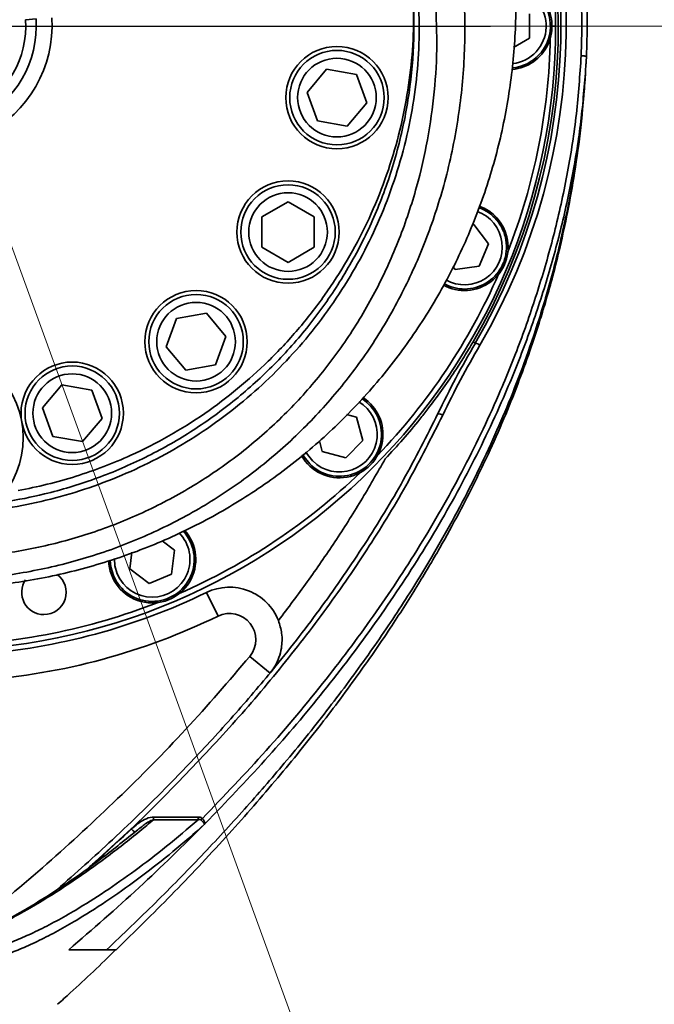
# Model space of a CAD drawing. Header units: millimetres. Extents: x -8713 to 3261, y -18743 to -8704.
# Tile 63 of 133: x -4048 to -3927, y -12355 to -12167. Entities that reach past the tile are written whole.
import ezdxf

# ---------------------------------------------------------------- set-up
doc = ezdxf.new("R2010")
doc.units = ezdxf.units.MM
doc.header["$LTSCALE"] = 10
doc.header["$PDSIZE"] = -1
doc.linetypes.add('CENTER', pattern=[50.8, 31.75, -6.35, 6.35, -6.35])
doc.linetypes.add('CENTER2', pattern=[1.125, 0.75, -0.125, 0.125, -0.125])
doc.layers.get('Defpoints').update_dxf_attribs({"true_color": 0x5e5e5e})
doc.layers.add('2细线层', color=4, linetype='Continuous', lineweight=13)
doc.layers.add('中心线层', color=1, linetype='CENTER')
doc.layers.add('细实线层', color=7, linetype='Continuous')
doc.dimstyles.new('ISO-25', dxfattribs={"dimscale": 20, "dimtxt": 4, "dimasz": 3.05, "dimexe": 3, "dimexo": 0.625, "dimtad": 1, "dimdec": 0, "dimtxsty": 'Standard', "dimcen": 2.5, "dimclrd": 1, "dimclre": 1, "dimclrt": 4, "dimadec": 1, "dimazin": 2, "dimtfac": 1, "dimtdec": 0, "dimtmove": 0, "dimatfit": 0, "dimfxl": 1, "dimarcsym": 0})

# ---------------------------------------------------------------- blocks, each defined once
blk = doc.blocks.new('*U220')
at = {"color": 0, "linetype": 'CENTER', "transparency": 16777216}
blk.add_line((4.6, 0), (106.56, 0), dxfattribs=at)
blk = doc.blocks.new('*D234')
at = {"color": 1, "lineweight": -2, "transparency": 16777216}
for p, q in [((-4065.11, -12311.43), (-4065.11, -12836.16)), ((-4225.11, -12676.89), (-4225.11, -12836.16)), ((-4286.11, -12776.16), (-4347.11, -12776.16)), ((-4225.11, -12776.16), (-4065.11, -12776.16)), ((-4004.11, -12776.16), (-3761.25, -12776.16))]:
    blk.add_line(p, q, dxfattribs=at)
at = {"color": 1, "lineweight": 20, "transparency": 16777216}
for points in [[(-4286.11, -12765.99), (-4286.11, -12786.32), (-4225.11, -12776.16)], [(-4004.11, -12765.99), (-4004.11, -12786.32), (-4065.11, -12776.16)]]:
    blk.add_solid(points, dxfattribs=at)
at = {"layer": 'Defpoints', "color": 0, "lineweight": 20, "transparency": 16777216}
for p in [(-4065.11, -12298.93), (-4225.11, -12664.39), (-4065.11, -12776.16)]:
    blk.add_point(p, dxfattribs=at)
at = {"color": 4, "transparency": 16777216, "insert": (-3852.18, -12723.21), "char_height": 80, "attachment_point": 5}
blk.add_mtext('{\\fSimHei|b0|i0|c134|p49;160}', dxfattribs=at)
blk = doc.blocks.new('*D235')
at = {"color": 1, "lineweight": -2, "transparency": 16777216}
for p, q in [((-3727.92, -12180.86), (-3727.92, -12953.8)), ((-4225.11, -12676.89), (-4225.11, -12953.8)), ((-4164.11, -12893.8), (-3788.92, -12893.8))]:
    blk.add_line(p, q, dxfattribs=at)
at = {"color": 1, "lineweight": 20, "transparency": 16777216}
for points in [[(-4164.11, -12883.64), (-4164.11, -12903.97), (-4225.11, -12893.8)], [(-3788.92, -12883.64), (-3788.92, -12903.97), (-3727.92, -12893.8)]]:
    blk.add_solid(points, dxfattribs=at)
at = {"layer": 'Defpoints', "color": 0, "lineweight": 20, "transparency": 16777216}
for p in [(-3727.92, -12168.36), (-4225.11, -12664.39), (-3727.92, -12893.8)]:
    blk.add_point(p, dxfattribs=at)
at = {"color": 4, "transparency": 16777216, "insert": (-3976.51, -12841.3), "char_height": 80, "attachment_point": 5}
blk.add_mtext('{\\fSimHei|b0|i0|c134|p49;497}', dxfattribs=at)
blk = doc.blocks.new('*D243')
at = {"color": 1, "lineweight": -2, "transparency": 16777216}
for p, q in [((-2358.38, -12180.86), (-2358.38, -14002.38)), ((-4225.11, -12676.89), (-4225.11, -14002.38)), ((-4164.11, -13942.38), (-2419.38, -13942.38))]:
    blk.add_line(p, q, dxfattribs=at)
at = {"color": 1, "lineweight": 20, "transparency": 16777216}
for points in [[(-4164.11, -13932.21), (-4164.11, -13952.54), (-4225.11, -13942.38)], [(-2419.38, -13932.21), (-2419.38, -13952.54), (-2358.38, -13942.38)]]:
    blk.add_solid(points, dxfattribs=at)
at = {"layer": 'Defpoints', "color": 0, "lineweight": 20, "transparency": 16777216}
for p in [(-2358.38, -12168.36), (-4225.11, -12664.39), (-2358.38, -13942.38)]:
    blk.add_point(p, dxfattribs=at)
at = {"color": 4, "transparency": 16777216, "insert": (-3291.74, -13889.88), "char_height": 80, "attachment_point": 5}
blk.add_mtext('{\\fSimHei|b0|i0|c134|p49;1867}', dxfattribs=at)
blk = doc.blocks.new('*D246')
at = {"color": 1, "lineweight": -2, "transparency": 16777216}
for p, q in [((-4077.61, -10461.64), (-6177.95, -10461.64)), ((-6117.95, -12597.36), (-6117.95, -10522.64)), ((-4037.61, -12658.36), (-6177.95, -12658.36))]:
    blk.add_line(p, q, dxfattribs=at)
at = {"color": 1, "lineweight": 20, "transparency": 16777216}
for points in [[(-6128.12, -10522.64), (-6107.78, -10522.64), (-6117.95, -10461.64)], [(-6128.12, -12597.36), (-6107.78, -12597.36), (-6117.95, -12658.36)]]:
    blk.add_solid(points, dxfattribs=at)
at = {"layer": 'Defpoints', "color": 0, "lineweight": 20, "transparency": 16777216}
for p in [(-6117.95, -10461.64), (-4065.11, -10461.64), (-4025.11, -12658.36)]:
    blk.add_point(p, dxfattribs=at)
at = {"color": 4, "transparency": 16777216, "insert": (-6170.45, -11560), "char_height": 80, "attachment_point": 5, "rotation": 90}
blk.add_mtext('{\\fSimHei|b0|i0|c134|p49;2197}', dxfattribs=at)
blk = doc.blocks.new('*D248')
at = {"layer": 'Defpoints', "color": 0, "lineweight": 20, "transparency": 16777216}
for p in [(-4093.15, -11218.36), (-3002.37, -11218.36), (-3897.69, -11358.84), (-3704.6, -11510.99), (-3739.5, -12256)]:
    blk.add_point(p, dxfattribs=at)
at = {"layer": '中心线层', "color": 1, "lineweight": -2, "transparency": 16777216}
blk.add_arc((-3922.46, -11218.36), 364.82, 289.5913, 350.4087, dxfattribs=at)
at = {"layer": '中心线层', "color": 1, "lineweight": 20, "transparency": 16777216}
for points in [[(-3572.87, -11278.3), (-3552.61, -11280), (-3557.64, -11218.36)], [(-3797.53, -11571.89), (-3802.73, -11552.23), (-3859.11, -11577.64)]]:
    blk.add_solid(points, dxfattribs=at)
at = {"layer": '中心线层', "color": 4, "lineweight": 20, "transparency": 16777216, "insert": (-3683.55, -11418.83), "char_height": 80, "attachment_point": 5, "rotation": 50}
blk.add_mtext('80°', dxfattribs=at)
blk = doc.blocks.new('*D249')
at = {"layer": 'Defpoints', "color": 0, "linetype": 'ByBlock', "lineweight": 20, "transparency": 16777216}
for p in [(-4065.11, -11300.72), (-4065.11, -12080.72), (-4065.11, -12168.36), (-3637, -12296.53), (-3798.33, -12901.32)]:
    blk.add_point(p, dxfattribs=at)
at = {"layer": '中心线层', "color": 1, "linetype": 'ByBlock', "lineweight": -2, "transparency": 16777216}
blk.add_arc((-4065.11, -12168.36), 446.88, 297.8271, 82.1729, dxfattribs=at)
at = {"layer": '中心线层', "color": 1, "linetype": 'ByBlock', "lineweight": 20, "transparency": 16777216}
for points in [[(-4004.94, -11735.79), (-4003.55, -11715.51), (-4065.11, -11721.49)], [(-3852.38, -12572.86), (-3860.62, -12554.27), (-3912.27, -12588.29)]]:
    blk.add_solid(points, dxfattribs=at)
at = {"layer": '中心线层', "color": 4, "linetype": 'ByBlock', "lineweight": 20, "transparency": 16777216, "insert": (-3572.87, -12081.57), "char_height": 80, "attachment_point": 5, "rotation": 280}
blk.add_mtext('160°', dxfattribs=at)
blk = doc.blocks.new('10')
at = {"color": 4}
for radius, start, end in [(1706.72, 290, 188), (337.19, 284.9347, 82.9347)]:
    blk.add_arc((0, 0), radius, start, end, dxfattribs=at)

msp = doc.modelspace()

# ---------------------------------------------------------------- linework, layer by layer
at = {"layer": '中心线层', "color": 4, "linetype": 'CENTER2', "lineweight": 20}
msp.add_line((-3958.54, -12168.36), (-4065.11, -12168.36), dxfattribs=at)
at = {"layer": '中心线层', "color": 4, "linetype": 'CENTER', "lineweight": 20}
msp.add_line((-4065.11, -12168.36), (-2327.88, -12168.36), dxfattribs=at)
at = {"layer": '中心线层', "color": 2, "lineweight": 20}
for p in [(-3798.33, -12901.32), (-3285.11, -12168.36)]:
    msp.add_line(p, (-4065.11, -12168.36), dxfattribs=at)
at = {"layer": '细实线层', "linetype": 'Continuous', "lineweight": 35}
for p, q in [((-4047.15, -12167.14), (-4045.15, -12167)), ((-3951.11, -12166.05), (-3951.11, -12170.67)), ((-3946.11, -12168.36), (-3946.81, -12168.36)), ((-3951.11, -12170.67), (-3954.15, -12172.43)), ((-3940.24, -12174.17), (-3940.34, -12175.98)), ((-3940.34, -12175.98), (-3940.29, -12175.21)), ((-3989.77, -12176.57), (-3993.48, -12180.99)), ((-3984.09, -12177.57), (-3989.77, -12176.57)), ((-3940.34, -12175.98), (-3940.34, -12176.05)), ((-3940.34, -12175.98), (-3940.34, -12175.98)), ((-3940.34, -12175.98), (-3940.34, -12175.98)), ((-3940.34, -12176.02), (-3940.34, -12175.99)), ((-3982.11, -12183), (-3984.09, -12177.57)), ((-3993.48, -12180.99), (-3991.51, -12186.42)), ((-3985.82, -12187.42), (-3982.11, -12183)), ((-3991.51, -12186.42), (-3985.82, -12187.42)), ((-3997.12, -12201.84), (-4002.12, -12204.73)), ((-3992.12, -12204.73), (-3997.12, -12201.84)), ((-4002.12, -12204.73), (-4002.12, -12210.5)), ((-3992.12, -12210.5), (-3992.12, -12204.73)), ((-3962.1, -12206.24), (-3961.71, -12206.19)), ((-3961.71, -12206.19), (-3958.9, -12209.85)), ((-4002.12, -12210.5), (-3997.12, -12213.39)), ((-3997.12, -12213.39), (-3992.12, -12210.5)), ((-3958.9, -12209.85), (-3960.67, -12214.12)), ((-3965.25, -12214.73), (-3965.7, -12214.14)), ((-3960.67, -12214.12), (-3965.25, -12214.73)), ((-3966.54, -12217.85), (-3967.41, -12217.42)), ((-4012.67, -12223.07), (-4018.36, -12224.07)), ((-4008.96, -12227.49), (-4012.67, -12223.07)), ((-4018.36, -12224.07), (-4020.33, -12229.5)), ((-4010.94, -12232.92), (-4008.96, -12227.49)), ((-4020.33, -12229.5), (-4016.62, -12233.92)), ((-3961.42, -12228.77), (-3961.85, -12228.52)), ((-4016.62, -12233.92), (-4010.94, -12232.92)), ((-4040.23, -12236.7), (-4043.94, -12241.13)), ((-4034.55, -12237.71), (-4040.23, -12236.7)), ((-4032.57, -12243.13), (-4034.55, -12237.71)), ((-4043.94, -12241.13), (-4041.97, -12246.55)), ((-3985.98, -12242.36), (-3984.06, -12242.88)), ((-4036.28, -12247.55), (-4032.57, -12243.13)), ((-3984.06, -12242.88), (-3982.86, -12247.34)), ((-4041.97, -12246.55), (-4036.28, -12247.55)), ((-3990.59, -12249.41), (-3991.13, -12247.41)), ((-3982.86, -12247.34), (-3986.13, -12250.61)), ((-3986.13, -12250.61), (-3990.59, -12249.41)), ((-4021.09, -12266.42), (-4018.74, -12268.22)), ((-4027.28, -12271.76), (-4026.87, -12268.63)), ((-4018.74, -12268.22), (-4019.35, -12272.8)), ((-4023.61, -12274.57), (-4027.28, -12271.76)), ((-4019.35, -12272.8), (-4023.61, -12274.57)), ((-4012.64, -12276.29), (-4010.45, -12280.78)), ((-4000.55, -12291.64), (-4004.41, -12288.46)), ((-4022.75, -12319.08), (-4014.25, -12319.08)), ((-4022.75, -12319.59), (-4022.75, -12319.08)), ((-4014.25, -12319.59), (-4022.75, -12319.59)), ((-4014.25, -12319.59), (-4014.25, -12319.08)), ((-4010.54, -12317.93), (-4013.03, -12320.47)), ((-4034.68, -12328.41), (-4027, -12321.36)), ((-4026.31, -12321.94), (-4025.74, -12321.51)), ((-4029.89, -12344.36), (-4029.9, -12344.36))]:
    msp.add_line(p, q, dxfattribs=at)
at = {"layer": '细实线层', "linetype": 'Continuous', "lineweight": 35, "flags": 128}
for points in [[(-3992.98, -12251.8), (-3994.06, -12250.45), (-3994.34, -12249.98)], [(-3993.71, -12249.48), (-3993.42, -12249.98), (-3992.42, -12251.24)], [(-4030.4, -12273.05), (-4030.89, -12271.39), (-4031.01, -12270.18)], [(-4030.21, -12269.86), (-4030.11, -12271.2), (-4029.66, -12272.74)], [(-4026.31, -12321.94), (-4026.31, -12321.96), (-4026.35, -12321.94), (-4026.41, -12321.9), (-4026.5, -12321.84), (-4026.6, -12321.74), (-4026.73, -12321.63), (-4026.86, -12321.5), (-4027, -12321.36)]]:
    msp.add_lwpolyline(points, dxfattribs=at)
at = {"layer": '细实线层', "linetype": 'Continuous', "lineweight": 35}
for centre, radius in [((-3987.8, -12181.99), 9.75), ((-3987.8, -12181.99), 9), ((-3987.8, -12181.99), 7.5), ((-3997.12, -12207.61), 9.75), ((-3997.12, -12207.61), 9), ((-3997.12, -12207.61), 7.5), ((-4014.65, -12228.5), 9.75), ((-4014.65, -12228.5), 9), ((-4014.65, -12228.5), 7.5), ((-4038.26, -12242.13), 9.75), ((-4038.26, -12242.13), 9), ((-4038.26, -12242.13), 7.5)]:
    msp.add_circle(centre, radius, dxfattribs=at)
for centre, radius, start, end in [((-4065.11, -12168.23), 121, 329.7744, 28.6422), ((-4065.11, -12168.36), 120, 329.7744, 27.4894), ((-4065.11, -12168.36), 119.5, 329.7744, 27.0739), ((-4065.11, -12168.36), 119, 0, 26.019), ((-3955.11, -12168.36), 8, 275.1844, 81.2813), ((-3955.11, -12168.36), 7.2, 276.2763, 80.0454), ((-3955.11, -12168.36), 8.3, 274.8637, 35.9887), ((-4065.11, -12168.36), 18, 296.1039, 3.8961), ((-4065.11, -12168.36), 20, 296.1039, 3.8961), ((-4065.11, -12168.36), 23, 296.1039, 3.8961), ((-4065.11, -12168.36), 119, 180, 0), ((-4065.11, -12168.36), 118, 338.6121, 358.8879), ((-3963.48, -12210.46), 8, 247.5, 70.5211), ((-3963.48, -12210.46), 8.3, 13.4887, 70.3344), ((-3963.48, -12210.46), 7.2, 240.3837, 70.631), ((-3963.48, -12210.46), 8.3, 240.7399, 13.4887), ((-4065.11, -12168.36), 118, 316.1121, 336.3879), ((-3797.25, -12324.42), 190, 149.7744, 154.3631), ((-3797.25, -12324.29), 189, 149.7744, 154.3631), ((-3961.81, -12230.85), 2.12, 53.8101, 79.5047), ((-4065.11, -12246.86), 17.5, 326.6225, 55.66), ((-3987.32, -12246.14), 8, 225, 57.4923), ((-3987.32, -12246.14), 7.2, 225, 59.0499), ((-3987.32, -12246.14), 8.3, 350.9887, 57.0856), ((-3968.73, -12244.27), 2.06, 58.1518, 84.7928), ((-3987.32, -12246.14), 8.3, 208.9864, 350.9887), ((-4065.11, -12168.36), 118, 293.6121, 313.8879), ((-4023.01, -12269.99), 8, 202.5, 42.8097), ((-4023.01, -12269.99), 7.2, 202.5, 44.7121), ((-4023.01, -12269.99), 8.3, 328.4887, 42.4505), ((-4023.01, -12269.99), 8.3, 181.6484, 328.4887), ((-4043.65, -12276.25), 4.25, 146.2744, 270), ((-4043.65, -12276.25), 4.25, 270, 53.4083), ((-4065.11, -12168.36), 120, 274.2924, 295.9268), ((-4008.27, -12285.28), 10, 21.4076, 115.9268), ((-4065.11, -12168.36), 118, 271.1121, 291.3879), ((-4008.27, -12285.28), 5, 320.5084, 115.9268), ((-4065.11, -12168.36), 125, 274.2924, 295.9268), ((-4020.04, -12312.73), 9.34, 312.4604, 314.8802)]:
    msp.add_arc(centre, radius, start, end, dxfattribs=at)
for centre, major_axis, start_param, end_param in [((-4065.11, -12168.37), (124.26, 13.59), 6.127792, 6.747863), ((-4065.11, -12168.23), (123.27, 13.48), 6.1278, 6.731024)]:
    msp.add_ellipse(centre, major_axis=major_axis, ratio=1, start_param=start_param, end_param=end_param, dxfattribs=at)
for points, knots in [([(-4176, -12153.76), (-4176.25, -12157.61), (-4176.75, -12165.31), (-4175.97, -12176.86), (-4174.08, -12188.27), (-4171, -12199.42), (-4166.78, -12210.19), (-4161.46, -12220.47), (-4155.11, -12230.15), (-4147.78, -12239.13), (-4139.55, -12247.3), (-4130.51, -12254.58), (-4120.75, -12260.89), (-4110.38, -12266.16), (-4099.51, -12270.32), (-4088.26, -12273.33), (-4076.75, -12275.14), (-4065.11, -12275.75), (-4053.46, -12275.14), (-4041.95, -12273.33), (-4030.7, -12270.32), (-4019.83, -12266.16), (-4009.46, -12260.89), (-3999.7, -12254.58), (-3990.66, -12247.3), (-3982.44, -12239.13), (-3975.11, -12230.15), (-3968.75, -12220.47), (-3963.44, -12210.19), (-3959.22, -12199.42), (-3956.13, -12188.27), (-3954.24, -12176.86), (-3953.46, -12165.31), (-3953.96, -12157.61), (-3954.21, -12153.76)], [0, 0, 0, 0, 0.03125, 0.0625, 0.093751, 0.125001, 0.156251, 0.187501, 0.218752, 0.250002, 0.281252, 0.312502, 0.343752, 0.375002, 0.406251, 0.437501, 0.46875, 0.5, 0.53125, 0.562499, 0.593749, 0.624998, 0.656248, 0.687498, 0.718748, 0.749998, 0.781248, 0.812499, 0.843749, 0.874999, 0.906249, 0.9375, 0.96875, 1, 1, 1, 1]), ([(-3963.68, -12161.02), (-3963.68, -12161.02), (-3963.61, -12162.01), (-3963.34, -12166.96), (-3963.43, -12175.93), (-3964.81, -12187.81), (-3967.36, -12199.17), (-3970.98, -12209.9), (-3975.54, -12219.93), (-3981.08, -12229.38), (-3987.61, -12238.13), (-3994.99, -12246.09), (-4003.22, -12253.24), (-4012.25, -12259.44), (-4021.93, -12264.64), (-4032.16, -12268.78), (-4042.82, -12271.76), (-4053.76, -12273.59), (-4065.01, -12274.24), (-4076.29, -12273.63), (-4087.48, -12271.75), (-4098.26, -12268.7), (-4107.91, -12264.79), (-4116.41, -12260.28), (-4123.83, -12255.47), (-4130.78, -12250.04), (-4137.24, -12244.01), (-4143.13, -12237.39), (-4148.44, -12230.25), (-4153.1, -12222.71), (-4157.52, -12213.97), (-4161.39, -12203.97), (-4164.44, -12192.73), (-4166.23, -12181.74), (-4166.92, -12171.14), (-4166.76, -12164.39), (-4166.53, -12161.02), (-4166.53, -12161.02)], [0, 0, 0, 0, 0, 0.008801, 0.044319, 0.079928, 0.115443, 0.148029, 0.180692, 0.213264, 0.24502, 0.276866, 0.308613, 0.340337, 0.37216, 0.403882, 0.435635, 0.467489, 0.499241, 0.532388, 0.564514, 0.596747, 0.628873, 0.654465, 0.680161, 0.705859, 0.731455, 0.757553, 0.78375, 0.809955, 0.836066, 0.870608, 0.905245, 0.939798, 0.969899, 1, 1, 1, 1, 1]), ([(-4058.91, -12259.87), (-4056.32, -12259.63), (-4051.14, -12259.15), (-4042.79, -12257.47), (-4033.95, -12254.83), (-4024.81, -12250.97), (-4016.12, -12246.16), (-4007.99, -12240.42), (-4000.52, -12233.83), (-3993.75, -12226.43), (-3987.8, -12218.27), (-3982.75, -12209.45), (-3978.65, -12200.06), (-3975.61, -12190.16), (-3973.7, -12179.89), (-3972.96, -12170.48), (-3973.21, -12164.56), (-3973.31, -12162.1)], [0, 0, 0, 0, 0.052873, 0.105747, 0.173201, 0.240868, 0.308331, 0.37688, 0.445639, 0.5142, 0.585041, 0.656098, 0.72695, 0.800503, 0.87428, 0.947838, 1, 1, 1, 1]), ([(-3973.35, -12161.65), (-3973.27, -12163.79), (-3973.08, -12168.52), (-3973.57, -12175.81), (-3974.68, -12183.47), (-3976.45, -12191.08), (-3978.89, -12198.59), (-3981.99, -12205.94), (-3985.73, -12213), (-3990.12, -12219.79), (-3995.15, -12226.25), (-4000.71, -12232.19), (-4006.66, -12237.52), (-4012.98, -12242.3), (-4019.79, -12246.56), (-4026.29, -12249.87), (-4032.23, -12252.35), (-4037.55, -12254.2), (-4043, -12255.75), (-4046.73, -12256.51), (-4048.59, -12256.88)], [0, 0, 0, 0, 0.049438, 0.108884, 0.168134, 0.227384, 0.288272, 0.349158, 0.409718, 0.470276, 0.532712, 0.595147, 0.653708, 0.712267, 0.772673, 0.833076, 0.874471, 0.915866, 0.957933, 1, 1, 1, 1]), ([(-4161.13, -12162.43), (-4161.29, -12165.63), (-4161.62, -12172.04), (-4160.98, -12182.13), (-4159.36, -12192.61), (-4156.49, -12203.34), (-4152.82, -12212.87), (-4148.62, -12221.2), (-4144.18, -12228.37), (-4139.12, -12235.17), (-4133.51, -12241.45), (-4127.37, -12247.17), (-4120.77, -12252.3), (-4113.72, -12256.86), (-4105.66, -12261.13), (-4096.5, -12264.82), (-4086.29, -12267.7), (-4075.7, -12269.48), (-4065.01, -12270.05), (-4054.36, -12269.44), (-4044, -12267.71), (-4033.9, -12264.9), (-4024.21, -12260.98), (-4015.02, -12256.06), (-4006.45, -12250.19), (-3998.62, -12243.42), (-3991.59, -12235.87), (-3985.38, -12227.55), (-3980.1, -12218.55), (-3975.77, -12208.99), (-3972.58, -12199.44), (-3970.41, -12190.03), (-3969.14, -12180.87), (-3968.6, -12171.64), (-3968.92, -12165.49), (-3969.08, -12162.43)], [0, 0, 0, 0, 0.030245, 0.06049, 0.095208, 0.130014, 0.164719, 0.190842, 0.217061, 0.243272, 0.269383, 0.294902, 0.320523, 0.346142, 0.371658, 0.403652, 0.435751, 0.467745, 0.500749, 0.532367, 0.564086, 0.595704, 0.627312, 0.659021, 0.690631, 0.722334, 0.754137, 0.785848, 0.818515, 0.851275, 0.883957, 0.912915, 0.941975, 0.971039, 1, 1, 1, 1]), ([(-3972.3, -12162.32), (-3972.2, -12164.8), (-3971.99, -12169.88), (-3972.46, -12177.55), (-3973.55, -12185.34), (-3975.34, -12193.1), (-3977.76, -12200.6), (-3980.74, -12207.73), (-3984.26, -12214.52), (-3988.38, -12221.08), (-3992.99, -12227.22), (-3998.01, -12232.88), (-4003.43, -12238.07), (-4009.31, -12242.87), (-4015.56, -12247.15), (-4022.07, -12250.88), (-4028.82, -12254.07), (-4035.9, -12256.73), (-4043.2, -12258.81), (-4050.61, -12260.29), (-4058.14, -12261.17), (-4065.8, -12261.42), (-4073.52, -12261.05), (-4081.18, -12260.03), (-4088.8, -12258.37), (-4096.31, -12256.05), (-4103.69, -12253.07), (-4110.78, -12249.47), (-4117.61, -12245.23), (-4124.1, -12240.38), (-4130.18, -12234.94), (-4135.74, -12229.01), (-4140.8, -12222.58), (-4145.3, -12215.67), (-4149.14, -12208.46), (-4152.26, -12201.1), (-4154.73, -12193.59), (-4156.57, -12185.84), (-4157.71, -12177.98), (-4158.23, -12170.12), (-4158.02, -12164.92), (-4157.91, -12162.32)], [0, 0, 0, 0, 0.025007, 0.051132, 0.077257, 0.104097, 0.130937, 0.156115, 0.181293, 0.207145, 0.232995, 0.257367, 0.281738, 0.306767, 0.331795, 0.355776, 0.379756, 0.404407, 0.429058, 0.45321, 0.477361, 0.502224, 0.527088, 0.551943, 0.5768, 0.602425, 0.628052, 0.653913, 0.679775, 0.706459, 0.733143, 0.759855, 0.786569, 0.814118, 0.841668, 0.867813, 0.893959, 0.920833, 0.947707, 0.973769, 1, 1, 1, 1]), ([(-4013.45, -12319.35), (-4009.35, -12315.08), (-4001.14, -12306.53), (-3990.11, -12293.35), (-3980.16, -12280.05), (-3971.33, -12266.59), (-3963.37, -12252.51), (-3957.18, -12239.45), (-3952.49, -12227.71), (-3949.01, -12217.46), (-3946.06, -12206.93), (-3943.73, -12196.14), (-3942.01, -12185.11), (-3941.49, -12177.7), (-3941.24, -12173.99)], [0, 0, 0, 0, 0.106726, 0.213761, 0.310096, 0.406421, 0.504378, 0.602327, 0.667599, 0.732913, 0.798175, 0.865435, 0.932757, 1, 1, 1, 1]), ([(-3941.24, -12173.99), (-3941.19, -12174), (-3941.12, -12174), (-3940.93, -12174.01), (-3940.69, -12174.04), (-3940.44, -12174.08), (-3940.27, -12174.13), (-3940.25, -12174.16), (-3940.24, -12174.17)], [0, 0, 0, 0, 0.0883017, 0.1447109, 0.3585333, 0.5723555, 0.7861778, 1, 1, 1, 1]), ([(-3940.4, -12176.88), (-3940.5, -12178.38), (-3940.74, -12181.84), (-3941.32, -12187.41), (-3942.16, -12193.76), (-3943.18, -12199.87), (-3944.43, -12206.14), (-3945.91, -12212.53), (-3947.59, -12218.74), (-3949.63, -12225.46), (-3951.98, -12232.36), (-3954.95, -12239.99), (-3958.11, -12247.33), (-3961.54, -12254.55), (-3965.32, -12261.81), (-3969.91, -12269.94), (-3975.51, -12279), (-3982.32, -12288.99), (-3989.77, -12298.99), (-3997.51, -12308.56), (-4005.49, -12317.75), (-4013.69, -12326.61), (-4022.44, -12335.55), (-4028.58, -12341.4), (-4031.7, -12344.36)], [0, 0, 0, 0, 0.023118, 0.0532, 0.085946, 0.121298, 0.148168, 0.184063, 0.22187, 0.246829, 0.29178, 0.333588, 0.372351, 0.414344, 0.456175, 0.497886, 0.557649, 0.619411, 0.68319, 0.748932, 0.808181, 0.869944, 0.934001, 1, 1, 1, 1]), ([(-3940.34, -12175.98), (-3940.62, -12179.5), (-3941.17, -12186.52), (-3942.85, -12196.97), (-3945.12, -12207.41), (-3948.03, -12217.81), (-3951.54, -12228.15), (-3956.22, -12239.87), (-3962.36, -12252.83), (-3970.27, -12266.9), (-3979.17, -12280.51), (-3988.93, -12293.58), (-3999.37, -12306.1), (-4006.81, -12313.98), (-4010.54, -12317.93)], [0, 0, 0, 0, 0.06545, 0.130969, 0.196434, 0.263931, 0.331482, 0.39899, 0.498159, 0.597337, 0.698318, 0.799309, 0.899522, 1, 1, 1, 1]), ([(-3940.51, -12178.7), (-3940.49, -12178.4), (-3940.45, -12177.8), (-3940.41, -12177.18), (-3940.39, -12176.88)], [0, 0, 0, 0, 0.508198, 1, 1, 1, 1]), ([(-3940.45, -12177.8), (-3940.44, -12177.63), (-3940.42, -12177.31), (-3940.4, -12176.97), (-3940.39, -12176.81)], [0, 0, 0, 0, 0.506939, 1, 1, 1, 1]), ([(-4029.9, -12344.37), (-4026.37, -12340.93), (-4019.23, -12333.95), (-4009.14, -12323.22), (-3999.77, -12312.54), (-3991.43, -12302.29), (-3984.13, -12292.57), (-3977.91, -12283.6), (-3972.67, -12275.42), (-3968.31, -12268.07), (-3964.64, -12261.4), (-3961.59, -12255.45), (-3958.74, -12249.49), (-3955.99, -12243.29), (-3953.33, -12236.69), (-3951.02, -12230.34), (-3949.26, -12225), (-3947.83, -12220.27), (-3946.55, -12215.67), (-3945.17, -12210.12), (-3943.75, -12203.58), (-3942.4, -12196.01), (-3941.2, -12187.37), (-3940.72, -12181.23), (-3940.46, -12177.98)], [0, 0, 0, 0, 0.075886, 0.153844, 0.226955, 0.294861, 0.357356, 0.414357, 0.463082, 0.506977, 0.546088, 0.580461, 0.610152, 0.648316, 0.684598, 0.719322, 0.75274, 0.773167, 0.798411, 0.828547, 0.86362, 0.903737, 0.949094, 1, 1, 1, 1]), ([(-3970.45, -12241.3), (-3968.72, -12238.96), (-3966.34, -12235.74), (-3963.56, -12231.4), (-3962.42, -12229.48), (-3961.85, -12228.52)], [0, 0, 0, 0, 0.568989, 0.783964, 1, 1, 1, 1]), ([(-4041.13, -12332.89), (-4037.59, -12329.76), (-4030.07, -12323.09), (-4021.48, -12314.67), (-4013.66, -12306.59), (-4007.01, -12299.32), (-3998.82, -12289.67), (-3990.56, -12279), (-3982.45, -12267.19), (-3974.98, -12254.97), (-3970.69, -12246.46), (-3968.55, -12242.21)], [0, 0, 0, 0, 0.12094, 0.257531, 0.30803, 0.409114, 0.510193, 0.632577, 0.755163, 0.877693, 1, 1, 1, 1]), ([(-3967.64, -12242.51), (-3969.79, -12246.77), (-3974.08, -12255.28), (-3981.53, -12267.5), (-3989.71, -12279.41), (-3998.65, -12290.96), (-4008.25, -12302.16), (-4019.69, -12314.24), (-4028.66, -12323.11), (-4034.46, -12328.15), (-4035.12, -12328.73)], [0, 0, 0, 0, 0.129864, 0.259868, 0.389769, 0.523461, 0.65725, 0.790977, 0.976188, 1, 1, 1, 1]), ([(-3978.6, -12250.81), (-3977.46, -12249.58), (-3975.19, -12247.13), (-3972.5, -12243.93), (-3970.96, -12241.96), (-3970.45, -12241.3)], [0, 0, 0, 0, 0.3979936, 0.7980245, 1, 1, 1, 1]), ([(-3998.96, -12281.63), (-3997.1, -12279.18), (-3993.39, -12274.28), (-3988.16, -12266.67), (-3983.18, -12258.87), (-3980.13, -12253.49), (-3978.6, -12250.81)], [0, 0, 0, 0, 0.249286, 0.498566, 0.749286, 1, 1, 1, 1]), ([(-4000.55, -12291.64), (-4000.55, -12291.63), (-4000.19, -12291.21), (-3999.54, -12290.27), (-3998.8, -12288.68), (-3998.28, -12286.64), (-3998.16, -12284.24), (-3998.71, -12282.45), (-3998.96, -12281.63)], [0, 0, 0, 0, 0.001713, 0.1705498, 0.3496361, 0.5285234, 0.7850971, 1, 1, 1, 1]), ([(-4057.08, -12339.86), (-4052.38, -12335.95), (-4042.99, -12328.12), (-4029.47, -12315.62), (-4016.45, -12302.52), (-4008.42, -12293.15), (-4004.41, -12288.46)], [0, 0, 0, 0, 0.248904, 0.497784, 0.748911, 1, 1, 1, 1]), ([(-4022.75, -12319.59), (-4023.61, -12320.31), (-4026.62, -12322.83), (-4031.77, -12326.84), (-4038.17, -12331.4), (-4044.51, -12335.44), (-4050.46, -12338.8), (-4055.85, -12341.4), (-4059.29, -12342.83), (-4060.87, -12343.33), (-4061.03, -12343.38)], [0, 0, 0, 0, 0.063065, 0.219004, 0.374934, 0.535075, 0.695173, 0.838502, 0.983405, 1, 1, 1, 1]), ([(-4053.06, -12344.01), (-4052.42, -12343.81), (-4050.89, -12343.35), (-4048.14, -12342.26), (-4044.85, -12340.76), (-4041.32, -12338.95), (-4037.05, -12336.52), (-4032.04, -12333.37), (-4026.23, -12329.3), (-4020.28, -12324.75), (-4016.26, -12321.31), (-4014.25, -12319.59)], [0, 0, 0, 0, 0.066039, 0.158635, 0.251259, 0.345951, 0.440655, 0.578765, 0.716896, 0.858445, 1, 1, 1, 1]), ([(-4022.75, -12319.08), (-4022.84, -12319.08), (-4023.44, -12319.11), (-4025.01, -12319.72), (-4026.2, -12320.7), (-4027, -12321.36)], [0, 0, 0, 0, 0.054933, 0.369881, 1, 1, 1, 1]), ([(-4025.74, -12321.51), (-4025.21, -12321.07), (-4024.35, -12320.37), (-4023.3, -12319.76), (-4022.81, -12319.61), (-4022.75, -12319.59)], [0, 0, 0, 0, 0.576096, 0.942407, 1, 1, 1, 1]), ([(-4014.25, -12319.08), (-4014.12, -12319.08), (-4013.87, -12319.1), (-4013.59, -12319.22), (-4013.47, -12319.33), (-4013.45, -12319.35)], [0, 0, 0, 0, 0.436094, 0.876935, 1, 1, 1, 1]), ([(-4014.25, -12319.59), (-4014.16, -12319.57), (-4014.04, -12319.54), (-4013.88, -12319.55), (-4013.79, -12319.58), (-4013.75, -12319.61), (-4013.73, -12319.62)], [0, 0, 0, 0, 0.494, 0.704819, 0.900923, 1, 1, 1, 1]), ([(-4013.73, -12319.62), (-4013.7, -12319.66), (-4013.59, -12319.77), (-4013.41, -12319.95), (-4013.23, -12320.16), (-4013.09, -12320.34), (-4013.04, -12320.43), (-4013.03, -12320.46), (-4013.03, -12320.47), (-4013.03, -12320.47)], [0, 0, 0, 0, 0.095799, 0.290234, 0.490629, 0.704541, 0.93496, 0.995283, 1, 1, 1, 1]), ([(-4013.45, -12319.35), (-4013.37, -12319.43), (-4013.22, -12319.6), (-4013.07, -12319.88), (-4012.98, -12320.15), (-4012.98, -12320.34), (-4013.01, -12320.44), (-4013.03, -12320.47), (-4013.03, -12320.47)], [0, 0, 0, 0, 0.208598, 0.420109, 0.638014, 0.864001, 0.995279, 1, 1, 1, 1]), ([(-4013.03, -12320.47), (-4015.04, -12322.22), (-4019.06, -12325.74), (-4025.11, -12330.47), (-4031.11, -12334.77), (-4036.29, -12338.08), (-4040.61, -12340.57), (-4044.12, -12342.42), (-4047.46, -12343.97), (-4050.26, -12345.09), (-4051.81, -12345.57), (-4052.45, -12345.77)], [0, 0, 0, 0, 0.139368, 0.278733, 0.421565, 0.564374, 0.656051, 0.747717, 0.841217, 0.934688, 1, 1, 1, 1]), ([(-4013.03, -12320.47), (-4017.14, -12324.52), (-4025.5, -12332.77), (-4034.39, -12340.45), (-4038.91, -12344.36)], [0, 0, 0, 0, 0.491453, 1, 1, 1, 1]), ([(-4064.2, -12344.36), (-4063.21, -12344.08), (-4060.89, -12343.41), (-4056.5, -12341.61), (-4051.18, -12339), (-4045.39, -12335.7), (-4039.2, -12331.72), (-4032.82, -12327.18), (-4028.48, -12323.68), (-4026.31, -12321.94)], [0, 0, 0, 0, 0.105216, 0.245698, 0.387941, 0.538766, 0.689628, 0.844809, 1, 1, 1, 1]), ([(-4041.05, -12354.76), (-4040.24, -12354.04), (-4036.43, -12350.67), (-4032.79, -12347.13), (-4029.92, -12344.34)], [0, 0, 0, 0, 0.213071, 1, 1, 1, 1]), ([(-4031.7, -12344.36), (-4032.16, -12344.36), (-4033.05, -12344.36), (-4034.82, -12344.36), (-4036.74, -12344.36), (-4038.2, -12344.36), (-4038.91, -12344.36)], [0, 0, 0, 0, 0.279614, 0.531713, 0.772531, 1, 1, 1, 1]), ([(-4029.9, -12344.36), (-4029.91, -12344.36), (-4029.93, -12344.36), (-4030.28, -12344.36), (-4030.53, -12344.36), (-4030.85, -12344.36), (-4031.23, -12344.36), (-4031.54, -12344.36), (-4031.7, -12344.36)], [0, 0, 0, 0, 0.380047, 0.500541, 0.622783, 0.746772, 0.872508, 1, 1, 1, 1])]:
    msp.add_open_spline(points, degree=3, knots=knots, dxfattribs=at)

# ---------------------------------------------------------------- block references
at = {"color": 4, "linetype": 'CENTER'}
msp.add_blockref('*U220', (-4065.11, -12168.36), dxfattribs=at)
at = {"layer": '2细线层', "color": 0, "linetype": 'ByBlock', "lineweight": 20}
msp.add_blockref('10', (-4065.11, -12168.36), dxfattribs=at)

# ---------------------------------------------------------------- dimensions: what is measured, and where the dimension line sits
dim = msp.add_linear_dim(base=(-6117.95, -10461.64), p1=(-4025.11, -12658.36), p2=(-4065.11, -10461.64), angle=90, text='{\\fSimHei|b0|i0|c134|p49;<>}', dimstyle='ISO-25')
dim.commit()
dim.dimension.update_dxf_attribs({"geometry": '*D246', "text_midpoint": (-6117.95, -11560), "dimtype": 160})
for base, p2, picture, middle in [((-3727.92, -12893.8), (-3727.92, -12168.36), '*D235', (-3976.51, -12841.3)), ((-2358.38, -13942.38), (-2358.38, -12168.36), '*D243', (-3291.74, -13889.88)), ((-4065.11, -12776.16), (-4065.11, -12298.93), '*D234', (-3852.18, -12723.21))]:
    dim = msp.add_linear_dim(base=base, p1=(-4225.11, -12664.39), p2=p2, text='{\\fSimHei|b0|i0|c134|p49;<>}', dimstyle='ISO-25')
    dim.commit()
    dim.dimension.update_dxf_attribs({"geometry": picture, "text_midpoint": middle})
at = {"layer": '中心线层', "color": 2, "lineweight": 20}
dim = msp.add_angular_dim_2l(base=(-3704.6, -11510.99), line1=((-3002.37, -11218.36), (-4093.15, -11218.36)), line2=((-3897.69, -11358.84), (-3739.5, -12256)), dimstyle='ISO-25', dxfattribs=at)
dim.commit()
dim.dimension.update_dxf_attribs({"geometry": '*D248', "text_midpoint": (-3683.55, -11418.83)})
at = {"layer": '中心线层', "color": 4, "linetype": 'ByBlock', "lineweight": 20}
dim = msp.add_angular_dim_2l(base=(-3637, -12296.53), line1=((-3798.33, -12901.32), (-4065.11, -12168.36)), line2=((-4065.11, -11300.72), (-4065.11, -12080.72)), dimstyle='ISO-25', dxfattribs=at)
dim.commit()
dim.dimension.update_dxf_attribs({"geometry": '*D249', "text_midpoint": (-3572.87, -12081.57)})

doc.saveas('drawing.dxf')
